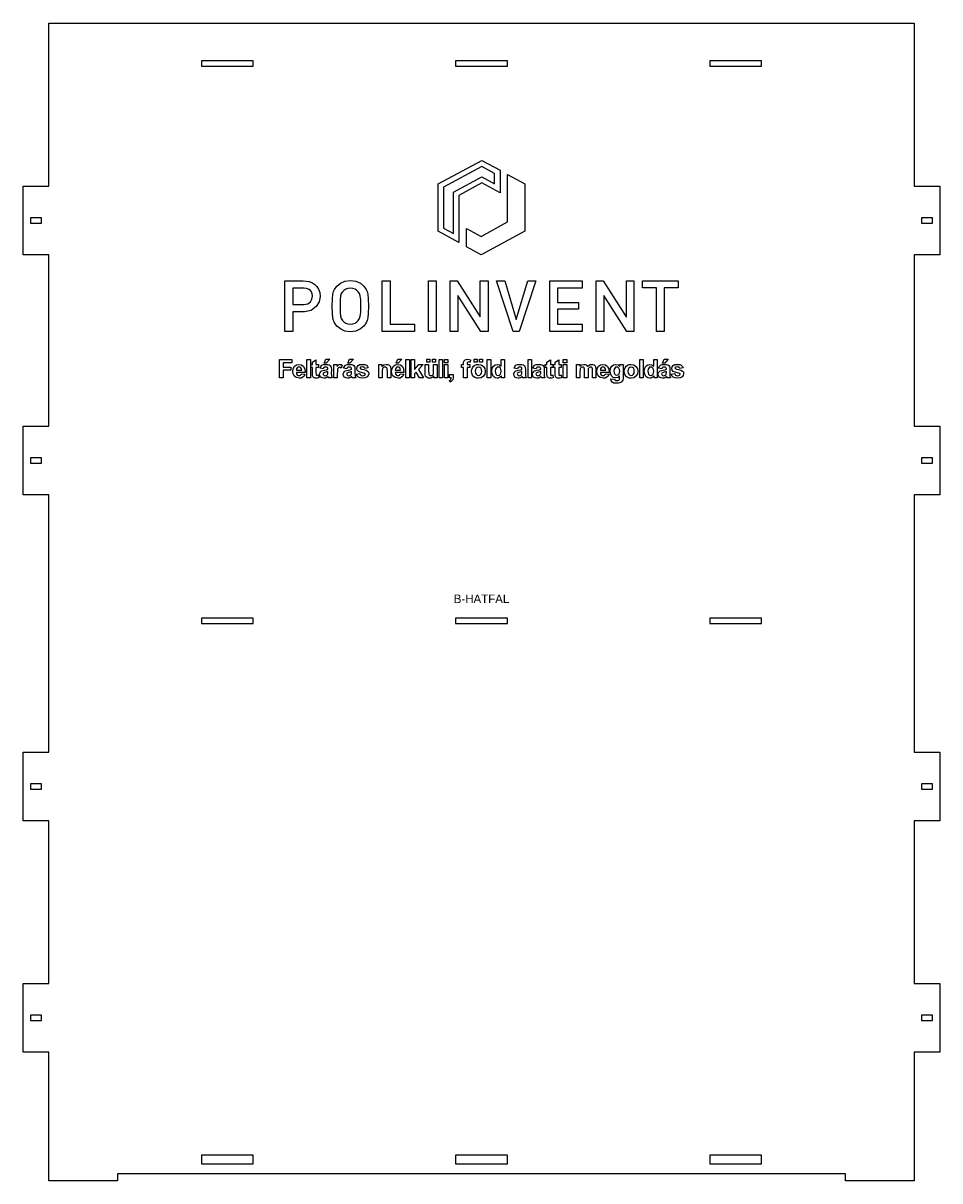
# Model space of a CAD drawing. Header units: millimetres. Extents: x 0 to 1069, y 0 to 1350.
import ezdxf
from ezdxf.enums import TextEntityAlignment as Align

# ---------------------------------------------------------------- set-up
doc = ezdxf.new("R2010")
doc.units = ezdxf.units.MM
for name, color, linetype in [('GRAVIR', 3, 'Continuous'), ('JELOLES', 5, 'Continuous'), ('VAGAS', 1, 'Continuous')]:
    doc.layers.add(name, color=color, linetype=linetype)

msp = doc.modelspace()

# ---------------------------------------------------------------- linework, layer by layer
at = {"layer": 'GRAVIR'}
for points in [[(508.2, 1149.2), (508.2, 1094.4), (484.1, 1107.4), (484.1, 1162.6), (534.8, 1190), (556.1, 1178.5), (556.1, 1152.2), (534.8, 1163.7)], [(490.3, 1158.9), (490.3, 1111.1), (501.9, 1104.9), (501.9, 1153), (534.8, 1170.7), (549.8, 1162.7), (549.8, 1162.7), (549.8, 1174.8), (534.8, 1182.9)], [(534.2, 1101.3), (564.9, 1118.2), (564.9, 1173.4), (584.9, 1162.6), (584.9, 1107.4), (534.2, 1080), (517.1, 1089.2), (517.1, 1110.5)], [(346.3, 1031.3), (345.2, 1025), (341.7, 1019.4), (335.9, 1015.1), (327.9, 1013.5), (314.3, 1013.5), (314.3, 990.5), (305.3, 990.5), (305.3, 1049.5), (326.7, 1049.5), (330.1, 1049.3), (333.4, 1048.9), (336.7, 1047.6), (340, 1045.4), (342.5, 1043), (344.5, 1039.7), (345.9, 1035.8)], [(333.6, 1039.4), (330.6, 1040.7), (327.2, 1041), (314.3, 1041), (314.3, 1022), (327.5, 1022), (331.9, 1022.8), (335, 1025.1), (336.8, 1028.1), (337.4, 1031.5), (337.2, 1034.3), (336.4, 1036.5), (335.2, 1038.1)], [(393.3, 1046.7), (397.3, 1043.3), (400.1, 1039.4), (401.3, 1036.9), (402.1, 1033.8), (402.5, 1028.6), (402.6, 1020), (402.5, 1011.5), (402.1, 1006.3), (401.3, 1003.1), (400.1, 1000.6), (397.3, 996.8), (393.3, 993.4), (388, 990.9), (381.6, 990), (375.2, 990.9), (370, 993.4), (365.9, 996.8), (363.1, 1000.6), (362.5, 1001.9), (361.9, 1003.2), (361.5, 1004.6), (361.1, 1006.3), (360.7, 1011.5), (360.5, 1020), (360.7, 1028.6), (361.1, 1033.8), (361.9, 1036.9), (363.1, 1039.4), (365.9, 1043.3), (370, 1046.7), (375.2, 1049.1), (381.6, 1050), (388, 1049.1)], [(387.1, 1000.3), (389.1, 1001.6), (390.7, 1003.2), (392.2, 1005.4), (393.1, 1008.2), (393.6, 1012.7), (393.7, 1020), (393.6, 1027.3), (393.1, 1031.9), (392.2, 1034.6), (390.7, 1036.8), (389.1, 1038.4), (387.1, 1039.8), (384.6, 1040.7), (381.6, 1041), (378.7, 1040.7), (376.2, 1039.8), (374.1, 1038.4), (372.4, 1036.8), (371, 1034.6), (370.1, 1031.9), (369.7, 1027.3), (369.5, 1020), (369.7, 1012.7), (370.1, 1008.2), (371, 1005.4), (372.4, 1003.2), (374.1, 1001.6), (376.2, 1000.3), (378.7, 999.3), (381.6, 999), (384.6, 999.3)], [(427.8, 999), (456.5, 999), (456.5, 990.5), (418.8, 990.5), (418.8, 1049.5), (427.8, 1049.5)], [(472.7, 1049.5), (481.6, 1049.5), (481.6, 990.5), (472.7, 990.5)], [(533.6, 990.5), (506.9, 1032.4), (506.8, 1032.4), (506.8, 990.5), (497.8, 990.5), (497.8, 1049.5), (506.2, 1049.5), (533, 1007.6), (533.1, 1007.6), (533.1, 1049.5), (542.1, 1049.5), (542.1, 990.5)], [(552.1, 1049.5), (561.6, 1049.5), (575, 1004.6), (575.1, 1004.6), (588.6, 1049.5), (598, 1049.5), (578.5, 990.5), (571.6, 990.5)], [(623.2, 999), (651.9, 999), (651.9, 990.5), (614.2, 990.5), (614.2, 1049.5), (651.9, 1049.5), (651.9, 1041), (623.2, 1041), (623.2, 1024.2), (647.7, 1024.2), (647.7, 1016.3), (623.2, 1016.3)], [(677, 1032.4), (677, 990.5), (668.1, 990.5), (668.1, 1049.5), (676.5, 1049.5), (703.2, 1007.6), (703.4, 1007.6), (703.4, 1049.5), (712.3, 1049.5), (712.3, 990.5), (703.9, 990.5), (677.2, 1032.4)], [(722.4, 1041.5), (722.4, 1049.5), (763.7, 1049.5), (763.7, 1041.5), (747.5, 1041.5), (747.5, 990.5), (738.5, 990.5), (738.5, 1041.5)], [(298.8, 957.6), (313.5, 957.6), (313.5, 954), (303.1, 954), (303.1, 949), (312, 949), (312, 945.4), (303.1, 945.4), (303.1, 936.3), (298.8, 936.3)], [(316.4, 949.9), (318.7, 951.6), (321.5, 952.1), (324.6, 951.5), (326.9, 949.8), (328.4, 946.9), (328.9, 942.8), (318.6, 942.8), (318.9, 941.2), (319.6, 940), (320.7, 939.2), (321.9, 939), (322.8, 939.1), (323.6, 939.5), (324.1, 940.2), (324.6, 941.2), (328.6, 940.5), (327.6, 938.5), (326.1, 937.1), (324.2, 936.2), (321.9, 935.9), (318.4, 936.6), (315.9, 938.6), (314.8, 941), (314.4, 943.9), (314.9, 947.3)], [(323.9, 948), (322.9, 948.7), (321.7, 949), (320.5, 948.7), (319.5, 948), (318.9, 946.8), (318.7, 945.3), (324.8, 945.3), (324.5, 946.9)], [(331, 936.3), (331, 957.6), (335.1, 957.6), (335.1, 936.3)], [(344.7, 936.5), (343.1, 936.1), (341.4, 935.9), (340.4, 936), (339.4, 936.3), (338.7, 936.7), (338.1, 937.3), (337.8, 938), (337.6, 938.9), (337.5, 939.9), (337.4, 941.7), (337.4, 948.5), (335.5, 948.5), (335.5, 951.8), (337.4, 951.8), (337.4, 954.8), (341.5, 957.2), (341.5, 951.8), (344.3, 951.8), (344.3, 948.5), (341.5, 948.5), (341.5, 942.3), (341.6, 940.8), (341.6, 940), (341.7, 939.8), (342, 939.5), (342.3, 939.4), (342.7, 939.3), (343.4, 939.4), (344.3, 939.7)], [(359.3, 941.4), (359.4, 939.6), (359.5, 938.4), (359.8, 937.4), (360.3, 936.3), (356.2, 936.3), (356, 936.8), (355.8, 937.5), (355.7, 937.8), (355.7, 938), (354.6, 937.1), (353.4, 936.4), (352.2, 936.1), (350.9, 935.9), (348.7, 936.3), (347.1, 937.2), (346.1, 938.7), (345.7, 940.5), (345.9, 941.7), (346.4, 942.8), (347.1, 943.7), (348.1, 944.4), (349.5, 944.9), (351.4, 945.4), (353.8, 945.9), (355.3, 946.4), (355.3, 946.8), (355.2, 947.8), (354.8, 948.5), (353.9, 948.8), (352.6, 949), (351.6, 948.9), (350.9, 948.5), (350.3, 947.9), (349.9, 947), (346.2, 947.7), (347, 949.7), (348.3, 951), (350.2, 951.8), (352.9, 952.1), (355.2, 951.9), (356.9, 951.5), (358.1, 950.7), (358.8, 949.8), (359.2, 948.4), (359.4, 946.1)], [(353.5, 953.6), (350.9, 953.6), (352.9, 958), (357.5, 958)], [(371, 947.8), (370, 948.3), (369.1, 948.4), (368.3, 948.3), (367.6, 948), (367.1, 947.3), (366.7, 946.2), (366.4, 944.3), (366.3, 941.1), (366.3, 936.3), (362.2, 936.3), (362.2, 951.8), (366, 951.8), (366, 949.6), (367, 950.8), (367.8, 951.6), (368.6, 952), (369.5, 952.1), (370.9, 951.9), (372.2, 951.3)], [(386.9, 941.4), (387, 939.6), (387.1, 938.4), (387.4, 937.4), (387.8, 936.3), (383.8, 936.3), (383.6, 936.8), (383.4, 937.5), (383.3, 937.8), (383.2, 938), (382.2, 937.1), (381, 936.4), (379.8, 936.1), (378.4, 935.9), (376.3, 936.3), (374.7, 937.2), (373.7, 938.7), (373.3, 940.5), (373.5, 941.7), (373.9, 942.8), (374.7, 943.7), (375.7, 944.4), (377.1, 944.9), (378.9, 945.4), (381.4, 945.9), (382.9, 946.4), (382.9, 946.8), (382.8, 947.8), (382.3, 948.5), (381.5, 948.8), (380.1, 949), (379.2, 948.9), (378.4, 948.5), (377.9, 947.9), (377.4, 947), (373.7, 947.7), (374.6, 949.7), (375.9, 951), (377.8, 951.8), (380.4, 952.1), (382.8, 951.9), (384.5, 951.5), (385.7, 950.7), (386.4, 949.8), (386.8, 948.4), (386.9, 946.1)], [(385.1, 958), (381.1, 953.6), (378.5, 953.6), (380.5, 958)], [(398.6, 941.3), (398.1, 941.6), (397.2, 941.9), (393.2, 942.9), (390.9, 943.9), (389.6, 945.4), (389.1, 947.4), (389.5, 949.2), (390.7, 950.7), (392.7, 951.8), (395.6, 952.1), (398.4, 951.8), (400.3, 951.1), (401.6, 949.8), (402.5, 948), (398.6, 947.3), (398.2, 948.1), (397.7, 948.7), (396.8, 949), (395.7, 949.2), (394.3, 949), (393.4, 948.7), (393, 948.3), (392.9, 947.9), (393, 947.5), (393.3, 947.1), (394.5, 946.6), (397.1, 946), (399.9, 945.2), (401.7, 944.2), (402.7, 942.9), (403, 941.1), (402.5, 939.1), (401.2, 937.5), (399, 936.3), (396, 935.9), (393.1, 936.3), (390.9, 937.2), (389.4, 938.7), (388.5, 940.7), (392.6, 941.3), (393, 940.3), (393.7, 939.5), (394.7, 939), (396, 938.9), (397.3, 939), (398.3, 939.5), (398.7, 939.9), (398.9, 940.6), (398.8, 941)], [(419.5, 947.7), (419.1, 946.8), (418.8, 945.5), (418.7, 943.3), (418.7, 936.3), (414.6, 936.3), (414.6, 951.8), (418.4, 951.8), (418.4, 949.5), (420.7, 951.4), (423.5, 952.1), (424.8, 952), (426, 951.6), (427, 951.1), (427.7, 950.4), (428.2, 949.6), (428.5, 948.6), (428.7, 947.5), (428.7, 945.9), (428.7, 936.3), (424.7, 936.3), (424.7, 944.2), (424.6, 946.2), (424.4, 947.4), (424, 948.1), (423.5, 948.6), (422.9, 948.9), (422.1, 949), (421.1, 948.8), (420.2, 948.4)], [(436.8, 952.1), (439.9, 951.5), (442.2, 949.8), (443.7, 946.9), (444.1, 942.8), (433.9, 942.8), (434.2, 941.2), (434.9, 940), (435.9, 939.2), (437.2, 939), (438.1, 939.1), (438.9, 939.5), (439.4, 940.2), (439.8, 941.2), (443.9, 940.5), (442.9, 938.5), (441.4, 937.1), (439.5, 936.2), (437.2, 935.9), (433.7, 936.6), (431.2, 938.6), (430.1, 941), (429.7, 943.9), (430.2, 947.3), (431.7, 949.9), (434, 951.6)], [(437, 949), (435.8, 948.7), (434.8, 948), (434.2, 946.8), (434, 945.3), (440.1, 945.3), (439.8, 946.9), (439.2, 948), (438.2, 948.7)], [(434.9, 953.6), (436.9, 958), (441.5, 958), (437.5, 953.6)], [(446.3, 936.3), (446.3, 957.6), (450.4, 957.6), (450.4, 936.3)], [(456.5, 936.3), (452.4, 936.3), (452.4, 957.6), (456.5, 957.6), (456.5, 946.3), (461.3, 951.8), (466.3, 951.8), (461, 946.1), (466.7, 936.3), (462.3, 936.3), (458.4, 943.2), (456.5, 941.2)], [(468.7, 942), (468.7, 951.8), (472.8, 951.8), (472.8, 944.6), (472.9, 942), (473.1, 940.6), (473.4, 940), (473.9, 939.5), (474.6, 939.2), (475.4, 939), (476.4, 939.2), (477.3, 939.6), (478, 940.3), (478.4, 941), (478.6, 942.5), (478.7, 945.2), (478.7, 951.8), (482.8, 951.8), (482.8, 936.3), (479, 936.3), (479, 938.6), (478, 937.5), (476.8, 936.6), (475.4, 936.1), (473.9, 935.9), (472.4, 936.1), (471.1, 936.6), (470, 937.4), (469.3, 938.5), (468.9, 940)], [(470.9, 958), (474.4, 958), (474.4, 954.5), (470.9, 954.5)], [(477.2, 954.5), (477.2, 958), (480.7, 958), (480.7, 954.5)], [(485, 936.3), (485, 957.6), (489.1, 957.6), (489.1, 936.3)], [(491.2, 953.9), (491.2, 957.6), (495.3, 957.6), (495.3, 953.9)], [(491.2, 936.3), (491.2, 951.8), (495.3, 951.8), (495.3, 936.3)], [(521.2, 954.6), (520.3, 954.8), (519.4, 954.9), (518.6, 954.7), (518.1, 954.4), (517.8, 953.8), (517.7, 952.8), (517.7, 951.8), (520.8, 951.8), (520.8, 948.5), (517.7, 948.5), (517.7, 936.3), (513.6, 936.3), (513.6, 948.5), (511.3, 948.5), (511.3, 951.8), (513.6, 951.8), (513.6, 952.9), (513.7, 954.6), (514, 955.8), (514.6, 956.7), (515.5, 957.4), (516.8, 957.8), (518.4, 958), (520.1, 957.9), (521.8, 957.5)], [(531, 935.9), (528.9, 936.2), (526.9, 936.9), (525.2, 938.1), (524, 939.7), (523.2, 941.8), (523, 944.2), (523.2, 946.2), (524, 948.2), (525.2, 949.9), (526.8, 951.1), (528.8, 951.9), (531, 952.1), (534.1, 951.5), (536.7, 949.8), (538.4, 947.2), (538.9, 944.1), (538.4, 940.8), (536.7, 938.2), (534.1, 936.5)], [(525.9, 958), (529.4, 958), (529.4, 954.5), (525.9, 954.5)], [(528.3, 947.5), (527.4, 946), (527.2, 944), (527.4, 942), (528.3, 940.5), (529.5, 939.6), (531, 939.3), (532.4, 939.6), (533.7, 940.5), (534.5, 942), (534.7, 944), (534.5, 946.1), (533.7, 947.5), (532.4, 948.5), (531, 948.8), (529.5, 948.5)], [(532.2, 958), (535.7, 958), (535.7, 954.5), (532.2, 954.5)], [(545.2, 936.3), (541.1, 936.3), (541.1, 957.6), (545.2, 957.6)], [(550.4, 951.6), (552.9, 952.1), (555.4, 951.6), (557.4, 949.9), (557.4, 957.6), (561.5, 957.6), (561.5, 936.3), (557.7, 936.3), (557.7, 938.6), (556.7, 937.4), (555.5, 936.6), (554.2, 936.1), (552.9, 935.9), (550.4, 936.5), (548.3, 938.1), (546.9, 940.7), (546.4, 944.1), (546.9, 947.5), (548.3, 950.1)], [(552.7, 948.7), (551.6, 947.8), (550.8, 946.4), (550.6, 944.3), (550.8, 942.2), (551.3, 940.8), (552.5, 939.6), (554, 939.2), (555.3, 939.5), (556.4, 940.4), (557.2, 941.9), (557.4, 944), (557.2, 946.3), (556.5, 947.8), (555.4, 948.7), (554, 949)], [(585.7, 941.4), (585.8, 939.6), (585.9, 938.4), (586.2, 937.4), (586.7, 936.3), (582.6, 936.3), (582.4, 936.8), (582.2, 937.5), (582.1, 937.8), (582.1, 938), (581, 937.1), (579.8, 936.4), (578.6, 936.1), (577.3, 935.9), (575.1, 936.3), (573.5, 937.2), (572.5, 938.7), (572.1, 940.5), (572.3, 941.7), (572.8, 942.8), (573.5, 943.7), (574.5, 944.4), (575.9, 944.9), (577.8, 945.4), (580.2, 945.9), (581.7, 946.4), (581.7, 946.8), (581.6, 947.8), (581.2, 948.5), (580.3, 948.8), (579, 949), (578, 948.9), (577.3, 948.5), (576.7, 947.9), (576.3, 947), (572.6, 947.7), (573.4, 949.7), (574.7, 951), (576.6, 951.8), (579.3, 952.1), (581.6, 951.9), (583.3, 951.5), (584.5, 950.7), (585.2, 949.8), (585.6, 948.4), (585.8, 946.1)], [(592.9, 957.6), (592.9, 936.3), (588.8, 936.3), (588.8, 957.6)], [(607.6, 939.6), (607.7, 938.4), (608, 937.4), (608.5, 936.3), (604.4, 936.3), (604.3, 936.8), (604, 937.5), (603.9, 937.8), (603.9, 938), (602.8, 937.1), (601.6, 936.4), (600.4, 936.1), (599.1, 935.9), (597, 936.3), (595.3, 937.2), (594.3, 938.7), (594, 940.5), (594.1, 941.7), (594.6, 942.8), (595.3, 943.7), (596.3, 944.4), (597.7, 944.9), (599.6, 945.4), (602, 945.9), (603.6, 946.4), (603.6, 946.8), (603.4, 947.8), (603, 948.5), (602.1, 948.8), (600.8, 949), (599.8, 948.9), (599.1, 948.5), (598.5, 947.9), (598.1, 947), (594.4, 947.7), (595.2, 949.7), (596.5, 951), (598.4, 951.8), (601.1, 952.1), (603.5, 951.9), (605.2, 951.5), (606.3, 950.7), (607, 949.8), (607.5, 948.4), (607.6, 946.1), (607.5, 941.4)], [(617.7, 939.7), (618.1, 936.5), (616.5, 936.1), (614.8, 935.9), (613.8, 936), (612.8, 936.3), (612.1, 936.7), (611.5, 937.3), (611.2, 938), (610.9, 938.9), (610.8, 939.9), (610.8, 941.7), (610.8, 948.5), (608.9, 948.5), (608.9, 951.8), (610.8, 951.8), (610.8, 954.8), (614.9, 957.2), (614.9, 951.8), (617.7, 951.8), (617.7, 948.5), (614.9, 948.5), (614.9, 942.3), (614.9, 940.8), (615, 940), (615.1, 939.8), (615.4, 939.5), (615.7, 939.4), (616.1, 939.3), (616.8, 939.4)], [(627.6, 936.5), (626.1, 936.1), (624.4, 935.9), (623.3, 936), (622.4, 936.3), (621.6, 936.7), (621.1, 937.3), (620.7, 938), (620.5, 938.9), (620.4, 939.9), (620.4, 941.7), (620.4, 948.5), (618.5, 948.5), (618.5, 951.8), (620.4, 951.8), (620.4, 954.8), (624.5, 957.2), (624.5, 951.8), (627.3, 951.8), (627.3, 948.5), (624.5, 948.5), (624.5, 942.3), (624.5, 940.8), (624.6, 940), (624.7, 939.8), (624.9, 939.5), (625.3, 939.4), (625.6, 939.3), (626.3, 939.4), (627.3, 939.7)], [(629.8, 953.9), (629.8, 957.6), (633.9, 957.6), (633.9, 953.9)], [(629.8, 936.3), (629.8, 951.8), (633.9, 951.8), (633.9, 936.3)], [(662.9, 952.1), (664.5, 951.9), (665.8, 951.4), (666.8, 950.6), (667.6, 949.4), (667.9, 948.1), (668, 946.2), (668, 936.3), (663.9, 936.3), (663.9, 945.1), (663.8, 947), (663.5, 948.1), (662.8, 948.8), (661.7, 949), (660.9, 948.8), (660.1, 948.4), (659.5, 947.8), (659, 946.9), (658.8, 945.6), (658.7, 943.7), (658.7, 936.3), (654.6, 936.3), (654.6, 944.8), (654.5, 946.6), (654.4, 947.7), (654.1, 948.2), (653.7, 948.6), (653.2, 948.9), (652.5, 949), (651.6, 948.8), (650.8, 948.5), (650.1, 947.8), (649.7, 947), (649.4, 945.7), (649.3, 943.8), (649.3, 936.3), (645.2, 936.3), (645.2, 951.8), (649, 951.8), (649, 949.6), (651.2, 951.5), (653.8, 952.1), (655.2, 951.9), (656.4, 951.5), (657.4, 950.7), (658.2, 949.6), (659.3, 950.7), (660.4, 951.5), (661.6, 951.9)], [(671, 949.9), (673.2, 951.6), (676, 952.1), (679.1, 951.5), (681.5, 949.8), (683, 946.9), (683.4, 942.8), (673.1, 942.8), (673.4, 941.2), (674.1, 940), (675.2, 939.2), (676.5, 939), (677.4, 939.1), (678.1, 939.5), (678.7, 940.2), (679.1, 941.2), (683.2, 940.5), (682.2, 938.5), (680.7, 937.1), (678.8, 936.2), (676.5, 935.9), (672.9, 936.6), (670.5, 938.6), (669.3, 941), (668.9, 943.9), (669.4, 947.3)], [(678.4, 948), (677.4, 948.7), (676.3, 949), (675.1, 948.7), (674.1, 948), (673.4, 946.8), (673.2, 945.3), (679.3, 945.3), (679.1, 946.9)], [(695.6, 938.8), (693.5, 936.9), (691, 936.3), (688.2, 936.9), (686.1, 938.9), (685, 941.3), (684.6, 944.1), (685.1, 947.5), (686.5, 950), (688.6, 951.6), (691.2, 952.1), (693.8, 951.5), (695.9, 949.6), (695.9, 951.8), (699.7, 951.8), (699.7, 937.9), (699.6, 935.5), (699.3, 933.8), (698.7, 932.6), (698, 931.7), (697, 931), (695.8, 930.4), (694.3, 930.1), (692.4, 930), (689, 930.3), (686.8, 931.3), (685.6, 932.9), (685.2, 934.8), (685.2, 935), (685.2, 935.3), (689.8, 934.7), (690, 934), (690.4, 933.6), (691.1, 933.2), (692.2, 933.1), (693.6, 933.3), (694.6, 933.6), (695.1, 934), (695.4, 934.6), (695.6, 935.4), (695.6, 936.5)], [(692.2, 949), (690.9, 948.7), (689.8, 947.8), (689.1, 946.4), (688.8, 944.3), (689.1, 942.2), (689.8, 940.7), (690.8, 939.9), (692.1, 939.6), (693.5, 939.9), (694.7, 940.8), (695.4, 942.2), (695.7, 944.2), (695.5, 946.3), (694.7, 947.8), (693.6, 948.7)], [(714.6, 938.2), (712.1, 936.5), (708.9, 935.9), (706.8, 936.2), (704.9, 936.9), (703.2, 938.1), (701.9, 939.7), (701.2, 941.8), (700.9, 944.2), (701.2, 946.2), (701.9, 948.2), (703.1, 949.9), (704.8, 951.1), (706.7, 951.9), (708.9, 952.1), (712.1, 951.5), (714.6, 949.8), (716.3, 947.2), (716.9, 944.1), (716.3, 940.8)], [(708.9, 948.8), (707.4, 948.5), (706.2, 947.5), (705.4, 946), (705.1, 944), (705.4, 942), (706.2, 940.5), (707.4, 939.6), (708.9, 939.3), (710.4, 939.6), (711.6, 940.5), (712.4, 942), (712.7, 944), (712.4, 946.1), (711.6, 947.5), (710.4, 948.5)], [(723.1, 936.3), (719, 936.3), (719, 957.6), (723.1, 957.6)], [(726.2, 950.1), (728.3, 951.6), (730.9, 952.1), (733.3, 951.6), (735.4, 949.9), (735.4, 957.6), (739.4, 957.6), (739.4, 936.3), (735.7, 936.3), (735.7, 938.6), (734.6, 937.4), (733.4, 936.6), (732.1, 936.1), (730.8, 935.9), (728.3, 936.5), (726.2, 938.1), (724.8, 940.7), (724.3, 944.1), (724.8, 947.5)], [(731.9, 949), (730.6, 948.7), (729.5, 947.8), (728.8, 946.4), (728.5, 944.3), (728.7, 942.2), (729.2, 940.8), (730.4, 939.6), (732, 939.2), (733.3, 939.5), (734.4, 940.4), (735.1, 941.9), (735.4, 944), (735.1, 946.3), (734.4, 947.8), (733.3, 948.7)], [(754.1, 941.4), (754.2, 939.6), (754.3, 938.4), (754.6, 937.4), (755, 936.3), (751, 936.3), (750.8, 936.8), (750.6, 937.5), (750.5, 937.8), (750.4, 938), (749.4, 937.1), (748.2, 936.4), (747, 936.1), (745.7, 935.9), (743.5, 936.3), (741.9, 937.2), (740.9, 938.7), (740.5, 940.5), (740.7, 941.7), (741.1, 942.8), (741.9, 943.7), (742.9, 944.4), (744.3, 944.9), (746.2, 945.4), (748.6, 945.9), (750.1, 946.4), (750.1, 946.8), (750, 947.8), (749.5, 948.5), (748.7, 948.8), (747.3, 949), (746.4, 948.9), (745.6, 948.5), (745.1, 947.9), (744.7, 947), (740.9, 947.7), (741.8, 949.7), (743.1, 951), (745, 951.8), (747.6, 952.1), (750, 951.9), (751.7, 951.5), (752.9, 950.7), (753.6, 949.8), (754, 948.4), (754.1, 946.1)], [(745.7, 953.6), (747.7, 958), (752.3, 958), (748.3, 953.6)], [(765.3, 941.6), (764.4, 941.9), (760.4, 942.9), (758.1, 943.9), (756.8, 945.4), (756.3, 947.4), (756.7, 949.2), (757.9, 950.7), (759.9, 951.8), (762.8, 952.1), (765.6, 951.8), (767.5, 951.1), (768.8, 949.8), (769.7, 948), (765.8, 947.3), (765.4, 948.1), (764.9, 948.7), (764, 949), (762.9, 949.2), (761.5, 949), (760.6, 948.7), (760.2, 948.3), (760.1, 947.9), (760.2, 947.5), (760.5, 947.1), (761.8, 946.6), (764.3, 946), (767.1, 945.2), (768.9, 944.2), (769.9, 942.9), (770.2, 941.1), (769.7, 939.1), (768.4, 937.5), (766.2, 936.3), (763.2, 935.9), (760.3, 936.3), (758.1, 937.2), (756.6, 938.7), (755.7, 940.7), (759.8, 941.3), (760.2, 940.3), (760.9, 939.5), (761.9, 939), (763.2, 938.9), (764.5, 939), (765.5, 939.5), (765.9, 939.9), (766.1, 940.6), (766, 941), (765.8, 941.3)], [(354.2, 939.5), (354.8, 940.2), (355.2, 940.9), (355.3, 941.7), (355.3, 942.9), (355.3, 943.7), (354.3, 943.4), (352.9, 943.1), (351.4, 942.7), (350.6, 942.4), (350, 941.7), (349.8, 940.9), (350, 940.1), (350.5, 939.4), (351.2, 939), (352.1, 938.8), (353.2, 939)], [(381.8, 939.5), (382.4, 940.2), (382.8, 940.9), (382.9, 941.7), (382.9, 942.9), (382.9, 943.7), (381.9, 943.4), (380.4, 943.1), (379, 942.7), (378.2, 942.4), (377.6, 941.7), (377.4, 940.9), (377.6, 940.1), (378, 939.4), (378.8, 939), (379.7, 938.8), (380.8, 939)], [(499.2, 935.2), (499.3, 936.3), (497.3, 936.3), (497.3, 940.4), (501.4, 940.4), (501.4, 937.4), (501.4, 935.9), (501.1, 934.6), (500.7, 933.7), (500, 932.8), (499, 932.1), (497.8, 931.5), (497, 933.2), (498.1, 933.7), (498.8, 934.3)], [(580.6, 939.5), (581.2, 940.2), (581.6, 940.9), (581.7, 941.7), (581.7, 942.9), (581.7, 943.7), (580.7, 943.4), (579.3, 943.1), (577.8, 942.7), (577, 942.4), (576.4, 941.7), (576.2, 940.9), (576.4, 940.1), (576.9, 939.4), (577.6, 939), (578.5, 938.8), (579.6, 939)], [(603, 940.2), (603.4, 940.9), (603.5, 941.7), (603.6, 942.9), (603.6, 943.7), (602.6, 943.4), (601.1, 943.1), (599.7, 942.7), (598.8, 942.4), (598.2, 941.7), (598, 940.9), (598.2, 940.1), (598.7, 939.4), (599.4, 939), (600.3, 938.8), (601.4, 939), (602.4, 939.5)], [(749, 939.5), (749.6, 940.2), (750, 940.9), (750.1, 941.7), (750.1, 942.9), (750.1, 943.7), (749.1, 943.4), (747.6, 943.1), (746.2, 942.7), (745.4, 942.4), (744.8, 941.7), (744.6, 940.9), (744.8, 940.1), (745.2, 939.4), (746, 939), (746.9, 938.8), (748, 939)]]:
    msp.add_lwpolyline(points, close=True, dxfattribs=at)
at = {"layer": 'VAGAS'}
for points in [[(30, 420), (0, 420), (0, 500), (30, 500), (30, 800), (0, 800), (0, 880), (30, 880), (30, 1080), (0, 1080), (0, 1160), (30, 1160), (30, 1350), (1039, 1350), (1039, 1160), (1069, 1160), (1069, 1080), (1039, 1080), (1039, 880), (1069, 880), (1069, 800), (1039, 800), (1039, 500), (1069, 500), (1069, 420), (1039, 420), (1039, 230), (1069, 230), (1069, 150), (1039, 150), (1039, 0), (959, 0), (959, 8), (110, 8), (110, 0), (30, 0), (30, 150), (0, 150), (0, 230), (30, 230)], [(268.4, 1299.9), (268.4, 1306.1), (208, 1306.1), (208, 1299.9)], [(564.7, 1299.9), (564.7, 1306.1), (504.3, 1306.1), (504.3, 1299.9)], [(861, 1299.9), (861, 1306.1), (800.6, 1306.1), (800.6, 1299.9)], [(21.5, 1116.9), (21.5, 1123.1), (8.5, 1123.1), (8.5, 1116.9)], [(1060.5, 1123.1), (1047.5, 1123.1), (1047.5, 1116.9), (1060.5, 1116.9)], [(21.5, 843.1), (8.5, 843.1), (8.5, 836.9), (21.5, 836.9)], [(1060.5, 843.1), (1047.5, 843.1), (1047.5, 836.9), (1060.5, 836.9)], [(268.4, 656.1), (208, 656.1), (208, 649.9), (268.4, 649.9)], [(564.7, 656.1), (504.3, 656.1), (504.3, 649.9), (564.7, 649.9)], [(861, 656.1), (800.6, 656.1), (800.6, 649.9), (861, 649.9)], [(21.5, 463.1), (8.5, 463.1), (8.5, 456.9), (21.5, 456.9)], [(1060.5, 463.1), (1047.5, 463.1), (1047.5, 456.9), (1060.5, 456.9)], [(21.5, 193.1), (8.5, 193.1), (8.5, 186.9), (21.5, 186.9)], [(1060.5, 193.1), (1047.5, 193.1), (1047.5, 186.9), (1060.5, 186.9)], [(268.4, 30.1), (208, 30.1), (208, 19.9), (268.4, 19.9)], [(564.7, 30.1), (504.3, 30.1), (504.3, 19.9), (564.7, 19.9)], [(861, 30.1), (800.6, 30.1), (800.6, 19.9), (861, 19.9)]]:
    msp.add_lwpolyline(points, close=True, dxfattribs=at)

# ---------------------------------------------------------------- texts
at = {"layer": 'JELOLES'}
msp.add_text('B-HATFAL', height=10, dxfattribs=at).set_placement((534.5, 678.7), align=Align.MIDDLE_CENTER)

doc.saveas('drawing.dxf')
